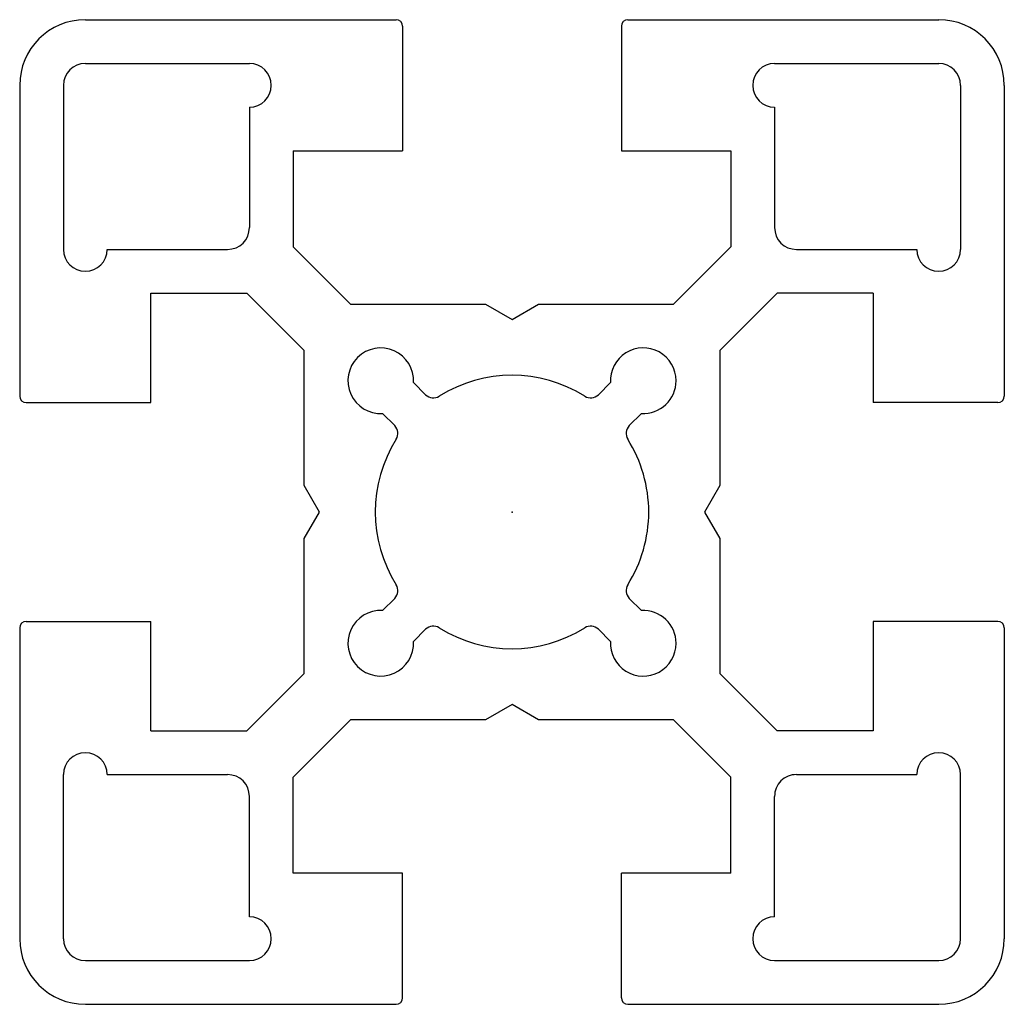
# Model space of a CAD drawing. Extents: x -23 to 22, y -98 to 23.
import ezdxf

# ---------------------------------------------------------------- set-up
doc = ezdxf.new("R2010")
doc.units = 0
doc.layers.get('0').update_dxf_attribs({"linetype": 'CONTINUOUS'})

msp = doc.modelspace()

# ---------------------------------------------------------------- linework, layer by layer
at = {"color": 7, "linetype": 'CONTINUOUS'}
for p, q in [((-19.5, 22.5), (-5.3, 22.5)), ((-5, 22.2), (-5, 16.5)), ((5, 22.2), (5, 16.5)), ((5.3, 22.5), (19.5, 22.5)), ((-19.5, 20.5), (-12, 20.5)), ((12, 20.5), (19.5, 20.5)), ((-22.5, 19.5), (-22.5, 5.3)), ((-20.5, 19.5), (-20.5, 12)), ((20.5, 19.5), (20.5, 12)), ((22.5, 19.5), (22.5, 5.3)), ((-12, 18.5), (-12, 13)), ((12, 18.5), (12, 13)), ((-10, 16.5), (-10, 12.121)), ((-10, 16.5), (-5, 16.5)), ((5, 16.5), (10, 16.5)), ((10, 16.5), (10, 12.121)), ((-18.5, 12), (-13, 12)), ((-10, 12.121), (-7.379, 9.5)), ((7.379, 9.5), (10, 12.121)), ((13, 12), (18.5, 12)), ((-16.5, 5), (-16.5, 10)), ((-16.5, 10), (-12.121, 10)), ((-9.5, 7.379), (-12.121, 10)), ((12.121, 10), (9.5, 7.379)), ((16.5, 10), (12.121, 10)), ((16.5, 10), (16.5, 5)), ((-7.379, 9.5), (-1.212, 9.5)), ((-1.212, 9.5), (0, 8.8)), ((0, 8.8), (1.212, 9.5)), ((1.212, 9.5), (7.379, 9.5)), ((-9.5, 1.212), (-9.5, 7.379)), ((9.5, 7.379), (9.5, 1.212)), ((-4.502, 5.917), (-3.947, 5.361)), ((3.947, 5.361), (4.502, 5.917)), ((-22.2, 5), (-16.5, 5)), ((22.2, 5), (16.5, 5)), ((-5.917, 4.502), (-5.361, 3.947)), ((5.361, 3.947), (5.917, 4.502)), ((-8.8, 0), (-9.5, 1.212)), ((9.5, 1.212), (8.8, 0)), ((8.8, 0), (9.5, -1.212)), ((-9.5, -1.212), (-8.8, 0)), ((-9.5, -7.379), (-9.5, -1.212)), ((9.5, -1.212), (9.5, -7.379)), ((-5.917, -4.502), (-5.361, -3.947)), ((5.361, -3.947), (5.917, -4.502)), ((-22.5, -5.3), (-22.5, -19.5)), ((-22.2, -5), (-16.5, -5)), ((-16.5, -10), (-16.5, -5)), ((-4.502, -5.917), (-3.947, -5.361)), ((3.947, -5.361), (4.502, -5.917)), ((22.2, -5), (16.5, -5)), ((16.5, -5), (16.5, -10)), ((22.5, -5.3), (22.5, -19.5)), ((-12.121, -10), (-9.5, -7.379)), ((9.5, -7.379), (12.121, -10)), ((0, -8.8), (-1.212, -9.5)), ((1.212, -9.5), (0, -8.8)), ((-7.379, -9.5), (-10, -12.121)), ((-1.212, -9.5), (-7.379, -9.5)), ((7.379, -9.5), (1.212, -9.5)), ((10, -12.121), (7.379, -9.5)), ((-16.5, -10), (-12.121, -10)), ((16.5, -10), (12.121, -10)), ((-20.5, -19.5), (-20.5, -12)), ((-18.5, -12), (-13, -12)), ((-10, -16.5), (-10, -12.121)), ((10, -16.5), (10, -12.121)), ((13, -12), (18.5, -12)), ((20.5, -19.5), (20.5, -12)), ((-12, -18.5), (-12, -13)), ((12, -18.5), (12, -13)), ((-5, -16.5), (-10, -16.5)), ((-5, -22.2), (-5, -16.5)), ((10, -16.5), (5, -16.5)), ((5, -22.2), (5, -16.5)), ((-19.5, -20.5), (-12, -20.5)), ((12, -20.5), (19.5, -20.5)), ((-19.5, -22.5), (-5.3, -22.5)), ((5.3, -22.5), (19.5, -22.5))]:
    msp.add_line(p, q, dxfattribs=at)
for centre, radius, start, end in [((-5.3, 22.2), 0.3, 0, 90), ((5.3, 22.2), 0.3, 90, 180), ((-19.5, 19.5), 3, 90, 180), ((19.5, 19.5), 3, 0, 90), ((-19.5, 19.5), 1, 90, 180), ((-12, 19.5), 1, 270, 90), ((12, 19.5), 1, 90, 270), ((19.5, 19.5), 1, 0, 90), ((-13, 13), 1, 270, 0), ((13, 13), 1, 180, 270), ((-19.5, 12), 1, 180, 0), ((19.5, 12), 1, 180, 0), ((-6, 6), 1.5, 356.8104, 273.1898), ((6, 6), 1.5, 0, 183.1899), ((0, 0), 6.25, 57.8396, 122.1604), ((6, 6), 1.5, 266.8105, 0), ((-22.2, 5.3), 0.3, 180, 270), ((-3.593, 5.714), 0.5, 224.9999, 302.1605), ((3.593, 5.714), 0.5, 237.8394, 315.0001), ((22.2, 5.3), 0.3, 270, 0), ((-5.714, 3.593), 0.5, 327.8395, 45), ((5.714, 3.593), 0.5, 135, 212.1602), ((0, 0), 6.25, 147.8396, 212.1604), ((0, 0), 6.25, 0, 32.1604), ((0, 0), 6.25, 327.8396, 360), ((-5.714, -3.593), 0.5, 315, 32.1604), ((5.714, -3.593), 0.5, 147.8396, 225), ((-6, -6), 1.5, 86.8102, 3.1895), ((6, -6), 1.5, 0, 93.1897), ((-22.2, -5.3), 0.3, 90, 180), ((-3.593, -5.714), 0.5, 57.8398, 135), ((0, 0), 6.25, 237.8396, 302.1604), ((3.593, -5.714), 0.5, 45, 122.1602), ((22.2, -5.3), 0.3, 0, 90), ((6, -6), 1.5, 176.8102, 0), ((-19.5, -12), 1, 0, 180), ((19.5, -12), 1, 0, 180), ((-13, -13), 1, 360, 89.9999), ((13, -13), 1, 89.9999, 180), ((-12, -19.5), 1, 270, 90), ((12, -19.5), 1, 90, 270), ((-19.5, -19.5), 3, 180, 270), ((-19.5, -19.5), 1, 180, 270), ((19.5, -19.5), 1, 270, 360), ((19.5, -19.5), 3, 270, 0), ((-5.3, -22.2), 0.3, 270, 0), ((5.3, -22.2), 0.3, 180, 270)]:
    msp.add_arc(centre, radius, start, end, dxfattribs=at)
msp.add_point((0, 0), dxfattribs=at)

doc.saveas('drawing.dxf')
